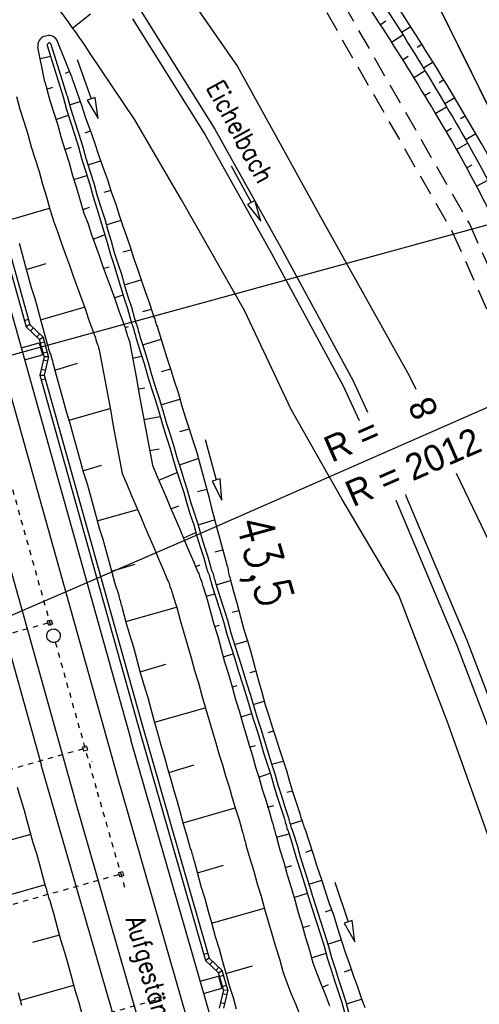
# Model space of a CAD drawing. Extents: x 447258 to 447844, y 441190 to 442763.
# Tile 14 of 123: x 447584 to 447628, y 441327 to 441421. Entities that reach past the tile are written whole.
import ezdxf

# ---------------------------------------------------------------- set-up
doc = ezdxf.new("R2010")
doc.units = 0
doc.header["$LTSCALE"] = 2
doc.header["$MEASUREMENT"] = 0
for name, pattern in [('ACAD_ISO03W100', [0.5, 0.25, -0.25]), ('ACAD_ISO10W100W', [0.5, 0.25, -0.25]), ('AUSGEZOGEN', [0]), ('GESTRICH-X2', [1.5, 1, -0.5])]:
    doc.linetypes.add(name, pattern=pattern)
doc.layers.get('0').update_dxf_attribs({"linetype": 'AUSGEZOGEN'})
for name, color, linetype in [('207-GRENZL-BAB', 7, 'AUSGEZOGEN'), ('208-GRENZL-BAB', 7, 'AUSGEZOGEN'), ('ACHSELEMENT', 1, 'AUSGEZOGEN'), ('BOESCHG', 250, 'AUSGEZOGEN'), ('DB-Bahnachse', 7, 'CONTINUOUS'), ('DB-Bestand', 8, 'CONTINUOUS'), ('DB-Boeschungen', 15, 'CONTINUOUS'), ('DB-Gleisachsen', 7, 'CONTINUOUS'), ('DB-GRABEN', 15, 'AUSGEZOGEN'), ('DB-Ingenieurbauwerke', 15, 'CONTINUOUS'), ('DB-Kabelanlagen', 15, 'CONTINUOUS'), ('FBRTOP', 250, 'AUSGEZOGEN'), ('GRABEN', 250, 'AUSGEZOGEN'), ('Planeinteilung', 250, 'CONTINUOUS'), ('RAHMEN', 7, 'AUSGEZOGEN'), ('WEG', 250, 'GESTRICH-X2')]:
    doc.layers.add(name, color=color, linetype=linetype)
doc.styles.add('ROMANS', font='romans.shx', dxfattribs={"width": 0.8})
doc.styles.add('UNIR-H', font='unir_h.shx', dxfattribs={"width": 0.8})

# ---------------------------------------------------------------- blocks, each defined once
blk = doc.blocks.new('ELPFEIL')
blk.add_line((0, 0), (0, -70))
blk = doc.blocks.new('1135297')
at = {"layer": 'RAHMEN'}
blk.add_line((950, 5), (950, 292), dxfattribs=at)

msp = doc.modelspace()

# ---------------------------------------------------------------- linework, layer by layer
at = {"layer": '207-GRENZL-BAB', "flags": 128}
msp.add_lwpolyline([(447603.273, 441464.328), (447633.777, 441402.819)], dxfattribs=at)
at = {"layer": '208-GRENZL-BAB', "flags": 128}
msp.add_lwpolyline([(447603.272, 441464.328), (447646.497, 441377.172)], dxfattribs=at)
at = {"layer": 'ACHSELEMENT'}
msp.add_line((447600.227, 441371.43), (447569.763, 441358.242), dxfattribs=at)
at = {"layer": 'BOESCHG'}
for p, q in [((447589.098, 441420.256), (447590.813, 441421.602)), ((447618.505, 441420.572), (447619.06, 441420.934)), ((447621.437, 441420.377), (447620.556, 441419.811)), ((447619.589, 441418.892), (447620.691, 441419.596)), ((447622.511, 441418.69), (447622.061, 441418.406)), ((447620.66, 441417.202), (447621.206, 441417.546)), ((447623.571, 441416.994), (447622.652, 441416.424)), ((447621.716, 441415.504), (447622.803, 441416.175)), ((447624.618, 441415.29), (447624.149, 441415.005)), ((447622.759, 441413.798), (447623.3, 441414.125)), ((447625.651, 441413.577), (447624.697, 441413.007)), ((447623.788, 441412.083), (447624.865, 441412.723)), ((447626.669, 441411.856), (447626.186, 441411.572)), ((447624.803, 441410.359), (447625.34, 441410.673)), ((447627.674, 441410.127), (447626.694, 441409.562)), ((447625.804, 441408.628), (447626.876, 441409.242)), ((447626.784, 441406.885), (447627.323, 441407.181)), ((447627.729, 441405.122), (447628.818, 441405.691))]:
    msp.add_line(p, q, dxfattribs=at)
msp.add_lwpolyline([(447609.491, 441479.773, -0.000773), (447613.632, 441470.609, -0.002321), (447614.992, 441467.549, -0.000006), (447625.529, 441443.54, -0.00021), (447625.822, 441442.872, -0.000103), (447629.419, 441434.652, -0.000025), (447644.421, 441400.348, -0.000637), (447655.364, 441375.235, -0.000709), (447665.125, 441352.668, -0.00651), (447673.509, 441332.491, -0.004864), (447684.113, 441305.236, -0.001312), (447689.441, 441291.026, -0.001315), (447694.683, 441276.817, -0.001967), (447705.662, 441246.448, -0.005439), (447709.468, 441235.41, -0.000303), (447710.584, 441232.048, -0.000641)], format="xyb", dxfattribs=at)
at = {"layer": 'BOESCHG', "flags": 128}
msp.add_lwpolyline([(447643.844, 441375.116, -0.006464), (447642.102, 441377.932, -0.023142), (447641.662, 441378.746, -0.020938), (447639.22, 441384.414, 0.009044), (447633.882, 441397.662, 0.030112), (447627.768, 441409.961, 0.02048), (447617.004, 441427.036)], format="xyb", dxfattribs=at)
at = {"layer": 'BOESCHG'}
msp.add_arc((447504.994, 441360.35), 103.258, 33.88867, 39.0539, dxfattribs=at)
at = {"layer": 'DB-Bahnachse', "linetype": 'ACAD_ISO10W100W'}
for p, q in [((447569.045, 441427.145), (447587.083, 441362.75)), ((447587.433, 441361.498), (447591.44, 441347.194)), ((447591.44, 441347.194), (447594.152, 441337.772))]:
    msp.add_line(p, q, dxfattribs=at)
at = {"layer": 'DB-Bahnachse', "linetype": 'Continuous'}
msp.add_line((447590.952, 441350.08), (447590.951, 441350.083), dxfattribs=at)
msp.add_ellipse((447587.258, 441362.124), major_axis=(-0.46, 0.46), ratio=1, start_param=2.623338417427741, end_param=8.906523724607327, dxfattribs=at)
at = {"layer": 'DB-Bestand', "linetype": 'Continuous'}
for p, q in [((447599.279, 441424.628), (447604.852, 441416.572)), ((447595.646, 441421.831), (447602.689, 441410.583)), ((447594.831, 441421.142), (447601.78, 441410.045)), ((447595.043, 441411.461), (447590.711, 441417.925)), ((447604.852, 441416.572), (447612.977, 441401.92)), ((447599.517, 441403.808), (447595.043, 441411.461)), ((447602.689, 441410.583), (447609.01, 441399.266)), ((447601.78, 441410.045), (447608.086, 441398.757)), ((447604.265, 441407.076), (447606.162, 441403.554)), ((447605.526, 441393.239), (447599.517, 441403.808)), ((447606.514, 441403.744), (447606.162, 441403.554)), ((447607.11, 441401.793), (447606.514, 441403.744)), ((447606.162, 441403.554), (447605.81, 441403.364)), ((447605.81, 441403.364), (447607.11, 441401.793)), ((447612.977, 441401.92), (447621.315, 441386.954)), ((447609.01, 441399.266), (447615.934, 441386.512)), ((447608.086, 441398.757), (447614.989, 441386.041)), ((447610.007, 441383.768), (447605.526, 441393.239)), ((447621.315, 441386.954), (447621.916, 441385.706)), ((447614.989, 441386.041), (447616.512, 441382.722)), ((447615.934, 441386.512), (447617.309, 441383.514)), ((447614.858, 441375.206), (447610.007, 441383.768)), ((447625.781, 441377.675), (447628.965, 441371.059)), ((447620.924, 441375.635), (447620.979, 441375.514)), ((447620.979, 441375.514), (447626.81, 441361.686)), ((447620.293, 441365.992), (447614.858, 441375.206)), ((447620.014, 441375.088), (447625.831, 441361.294)), ((447624.913, 441353.945), (447620.293, 441365.992)), ((447625.831, 441361.294), (447631.661, 441345.931)), ((447626.81, 441361.686), (447632.647, 441346.305)), ((447629.478, 441341.195), (447624.913, 441353.945))]:
    msp.add_line(p, q, dxfattribs=at)
at = {"layer": 'DB-Boeschungen', "linetype": 'Continuous'}
for p, q in [((447583.709, 441413.698), (447584.039, 441412.492)), ((447584.039, 441412.492), (447584.417, 441411.3)), ((447584.417, 441411.3), (447584.795, 441410.107)), ((447584.795, 441410.107), (447585.125, 441408.902)), ((447585.125, 441408.902), (447585.503, 441407.709)), ((447585.503, 441407.709), (447585.881, 441406.517)), ((447585.881, 441406.517), (447586.211, 441405.311)), ((447586.211, 441405.311), (447586.589, 441404.119)), ((447586.589, 441404.119), (447586.919, 441402.913)), ((447583.289, 441401.971), (447586.893, 441403.009)), ((447586.919, 441402.913), (447587.297, 441401.72)), ((447587.297, 441401.72), (447587.684, 441400.686)), ((447587.684, 441400.686), (447588.023, 441399.638)), ((447583.971, 441399.67), (447584.261, 441398.609)), ((447588.023, 441399.638), (447588.409, 441398.603)), ((447584.261, 441398.609), (447584.551, 441397.548)), ((447588.409, 441398.603), (447588.796, 441397.569)), ((447584.551, 441397.548), (447584.842, 441396.487)), ((447584.657, 441397.162), (447586.573, 441397.738)), ((447588.796, 441397.569), (447589.135, 441396.521)), ((447584.842, 441396.487), (447585.132, 441395.426)), ((447589.135, 441396.521), (447589.521, 441395.486)), ((447585.132, 441395.426), (447585.47, 441394.378)), ((447589.521, 441395.486), (447589.908, 441394.452)), ((447585.47, 441394.378), (447585.761, 441393.317)), ((447589.908, 441394.452), (447590.295, 441393.417)), ((447585.761, 441393.317), (447586.051, 441392.256)), ((447586.025, 441392.352), (447590.207, 441393.549)), ((447590.295, 441393.417), (447590.62, 441392.418)), ((447590.62, 441392.418), (447591.007, 441391.383)), ((447586.051, 441392.256), (447586.341, 441391.195)), ((447586.341, 441391.195), (447586.632, 441390.134)), ((447591.007, 441391.383), (447591.06, 441391.19)), ((447591.06, 441391.19), (447591.113, 441390.997)), ((447591.113, 441390.997), (447591.214, 441390.817)), ((447591.214, 441390.817), (447591.266, 441390.624)), ((447591.266, 441390.624), (447591.319, 441390.432)), ((447586.632, 441390.134), (447586.684, 441389.941)), ((447586.684, 441389.941), (447586.737, 441389.748)), ((447586.737, 441389.748), (447586.79, 441389.555)), ((447586.79, 441389.555), (447586.843, 441389.362)), ((447591.319, 441390.432), (447591.372, 441390.239)), ((447591.372, 441390.239), (447591.425, 441390.046)), ((447591.425, 441390.046), (447591.526, 441389.866)), ((447591.526, 441389.866), (447591.579, 441389.673)), ((447591.579, 441389.673), (447591.631, 441389.48)), ((447586.843, 441389.362), (447586.895, 441389.169)), ((447586.895, 441389.169), (447586.996, 441388.99)), ((447586.996, 441388.99), (447587.049, 441388.797)), ((447587.049, 441388.797), (447587.102, 441388.604)), ((447587.102, 441388.604), (447587.155, 441388.411)), ((447591.631, 441389.48), (447591.852, 441388.296)), ((447587.155, 441388.411), (447587.208, 441388.218)), ((447587.208, 441388.218), (447587.524, 441387.06)), ((447587.392, 441387.543), (447589.549, 441388.185)), ((447591.852, 441388.296), (447592.072, 441387.112)), ((447587.524, 441387.06), (447587.841, 441385.903)), ((447592.072, 441387.112), (447592.292, 441385.929)), ((447587.841, 441385.903), (447588.158, 441384.746)), ((447592.292, 441385.929), (447592.512, 441384.745)), ((447588.158, 441384.746), (447588.474, 441383.588)), ((447592.512, 441384.745), (447592.733, 441383.561)), ((447588.474, 441383.588), (447588.839, 441382.444)), ((447588.76, 441382.733), (447592.653, 441383.85)), ((447592.733, 441383.561), (447592.953, 441382.377)), ((447588.839, 441382.444), (447589.156, 441381.286)), ((447592.953, 441382.377), (447593.173, 441381.193)), ((447589.156, 441381.286), (447589.473, 441380.129)), ((447593.173, 441381.193), (447593.393, 441380.009)), ((447589.473, 441380.129), (447589.789, 441378.972)), ((447593.393, 441380.009), (447593.613, 441378.826)), ((447589.789, 441378.972), (447590.106, 441377.814)), ((447590.08, 441377.91), (447591.851, 441378.447)), ((447593.613, 441378.826), (447593.834, 441377.642)), ((447590.106, 441377.814), (447590.471, 441376.67)), ((447593.834, 441377.642), (447594.269, 441376.62)), ((447590.471, 441376.67), (447590.761, 441375.609)), ((447594.269, 441376.62), (447594.704, 441375.599)), ((447590.761, 441375.609), (447591.052, 441374.548)), ((447594.704, 441375.599), (447595.139, 441374.577)), ((447591.052, 441374.548), (447591.342, 441373.487)), ((447595.139, 441374.577), (447595.574, 441373.556)), ((447591.447, 441373.101), (447595.292, 441374.205)), ((447595.574, 441373.556), (447596.009, 441372.535)), ((447591.342, 441373.487), (447591.632, 441372.426)), ((447591.632, 441372.426), (447591.971, 441371.378)), ((447596.009, 441372.535), (447596.444, 441371.513)), ((447591.971, 441371.378), (447592.261, 441370.317)), ((447596.444, 441371.513), (447596.879, 441370.492)), ((447592.261, 441370.317), (447592.551, 441369.256)), ((447596.879, 441370.492), (447597.314, 441369.47)), ((447592.551, 441369.256), (447592.842, 441368.195)), ((447592.815, 441368.291), (447595.069, 441368.96)), ((447597.314, 441369.47), (447597.748, 441368.449)), ((447592.842, 441368.195), (447593.132, 441367.134)), ((447597.748, 441368.449), (447598.183, 441367.428)), ((447593.132, 441367.134), (447593.47, 441366.086)), ((447598.183, 441367.428), (447598.271, 441367.296)), ((447598.271, 441367.296), (447598.311, 441367.151)), ((447598.311, 441367.151), (447598.35, 441367.007)), ((447598.35, 441367.007), (447598.39, 441366.862)), ((447593.47, 441366.086), (447593.51, 441365.941)), ((447598.39, 441366.862), (447598.43, 441366.717)), ((447598.43, 441366.717), (447598.517, 441366.586)), ((447598.517, 441366.586), (447598.557, 441366.441)), ((447598.557, 441366.441), (447598.597, 441366.296)), ((447598.597, 441366.296), (447598.636, 441366.152)), ((447598.636, 441366.152), (447598.676, 441366.007)), ((447598.676, 441366.007), (447599.054, 441364.815)), ((447593.51, 441365.941), (447593.55, 441365.797)), ((447593.55, 441365.797), (447593.589, 441365.652)), ((447593.589, 441365.652), (447593.629, 441365.507)), ((447593.629, 441365.507), (447593.668, 441365.363)), ((447593.668, 441365.363), (447593.708, 441365.218)), ((447593.708, 441365.218), (447593.747, 441365.073)), ((447593.747, 441365.073), (447593.787, 441364.929)), ((447593.787, 441364.929), (447593.827, 441364.784)), ((447593.827, 441364.784), (447593.866, 441364.639)), ((447593.866, 441364.639), (447594.196, 441363.434)), ((447594.183, 441363.482), (447599.041, 441364.863)), ((447599.054, 441364.815), (447599.384, 441363.609)), ((447594.196, 441363.434), (447594.526, 441362.228)), ((447599.384, 441363.609), (447599.714, 441362.403)), ((447594.526, 441362.228), (447594.904, 441361.035)), ((447599.714, 441362.403), (447600.092, 441361.211)), ((447594.904, 441361.035), (447595.234, 441359.83)), ((447600.092, 441361.211), (447600.422, 441360.005)), ((447595.234, 441359.83), (447595.564, 441358.624)), ((447600.422, 441360.005), (447600.752, 441358.799)), ((447595.551, 441358.672), (447597.997, 441359.393)), ((447595.564, 441358.624), (447595.894, 441357.418)), ((447600.752, 441358.799), (447601.13, 441357.607)), ((447601.13, 441357.607), (447601.46, 441356.401)), ((447595.894, 441357.418), (447596.272, 441356.226)), ((447596.272, 441356.226), (447596.602, 441355.02)), ((447601.46, 441356.401), (447601.789, 441355.196)), ((447596.602, 441355.02), (447596.932, 441353.815)), ((447596.918, 441353.863), (447601.776, 441355.244)), ((447601.789, 441355.196), (447602.168, 441354.003)), ((447596.932, 441353.815), (447597.262, 441352.609)), ((447602.168, 441354.003), (447602.458, 441352.942)), ((447602.458, 441352.942), (447602.796, 441351.894)), ((447597.262, 441352.609), (447597.552, 441351.548)), ((447602.796, 441351.894), (447603.087, 441350.833)), ((447597.552, 441351.548), (447597.89, 441350.5)), ((447597.89, 441350.5), (447598.181, 441349.439)), ((447603.087, 441350.833), (447603.425, 441349.785)), ((447598.181, 441349.439), (447598.471, 441348.378)), ((447598.286, 441349.053), (447600.733, 441349.774)), ((447603.425, 441349.785), (447603.715, 441348.724)), ((447598.471, 441348.378), (447598.761, 441347.317)), ((447603.715, 441348.724), (447604.054, 441347.677)), ((447583.798, 441347.629), (447584.089, 441346.568)), ((447598.761, 441347.317), (447599.1, 441346.269)), ((447604.054, 441347.677), (447604.344, 441346.616)), ((447584.089, 441346.568), (447584.427, 441345.521)), ((447599.1, 441346.269), (447599.39, 441345.208)), ((447604.344, 441346.616), (447604.683, 441345.568)), ((447584.427, 441345.521), (447584.718, 441344.459)), ((447599.654, 441344.244), (447604.656, 441345.664)), ((447604.683, 441345.568), (447605.021, 441344.52)), ((447584.718, 441344.459), (447585.008, 441343.398)), ((447599.39, 441345.208), (447599.68, 441344.147)), ((447605.021, 441344.52), (447605.312, 441343.459)), ((447585.008, 441343.398), (447585.298, 441342.337)), ((447599.68, 441344.147), (447599.971, 441343.086)), ((447605.312, 441343.459), (447605.351, 441343.314)), ((447585.087, 441343.109), (447582.531, 441342.41)), ((447599.971, 441343.086), (447600.261, 441342.025)), ((447605.351, 441343.314), (447605.391, 441343.17)), ((447605.391, 441343.17), (447605.43, 441343.025)), ((447605.43, 441343.025), (447605.47, 441342.88)), ((447605.47, 441342.88), (447605.51, 441342.736)), ((447605.51, 441342.736), (447605.549, 441342.591)), ((447605.549, 441342.591), (447605.589, 441342.446)), ((447605.589, 441342.446), (447605.628, 441342.301)), ((447585.298, 441342.337), (447585.637, 441341.29)), ((447600.261, 441342.025), (447600.301, 441341.881)), ((447600.301, 441341.881), (447600.34, 441341.736)), ((447600.34, 441341.736), (447600.428, 441341.604)), ((447600.428, 441341.604), (447600.468, 441341.46)), ((447605.628, 441342.301), (447605.668, 441342.157)), ((447605.668, 441342.157), (447605.708, 441342.012)), ((447605.708, 441342.012), (447606.037, 441340.806)), ((447585.637, 441341.29), (447585.927, 441340.229)), ((447600.468, 441341.46), (447600.507, 441341.315)), ((447600.507, 441341.315), (447600.547, 441341.17)), ((447600.547, 441341.17), (447600.586, 441341.026)), ((447600.586, 441341.026), (447600.626, 441340.881)), ((447600.626, 441340.881), (447600.665, 441340.736)), ((447600.665, 441340.736), (447600.705, 441340.592)), ((447600.705, 441340.592), (447601.035, 441339.386)), ((447606.037, 441340.806), (447606.416, 441339.614)), ((447585.927, 441340.229), (447586.217, 441339.168)), ((447601.022, 441339.434), (447603.516, 441340.168)), ((447586.217, 441339.168), (447586.508, 441338.107)), ((447601.035, 441339.386), (447601.365, 441338.18)), ((447606.416, 441339.614), (447606.745, 441338.408)), ((447586.455, 441338.3), (447581.356, 441336.853)), ((447586.508, 441338.107), (447586.547, 441337.962)), ((447586.547, 441337.962), (447586.587, 441337.817)), ((447586.587, 441337.817), (447586.626, 441337.673)), ((447601.365, 441338.18), (447601.743, 441336.988)), ((447606.745, 441338.408), (447607.124, 441337.216)), ((447586.626, 441337.673), (447586.666, 441337.528)), ((447586.666, 441337.528), (447586.705, 441337.383)), ((447586.705, 441337.383), (447586.745, 441337.239)), ((447586.745, 441337.239), (447586.785, 441337.094)), ((447586.785, 441337.094), (447586.824, 441336.949)), ((447586.824, 441336.949), (447586.912, 441336.818)), ((447586.912, 441336.818), (447586.952, 441336.673)), ((447601.743, 441336.988), (447602.073, 441335.782)), ((447607.124, 441337.216), (447607.453, 441336.01)), ((447586.952, 441336.673), (447587.281, 441335.467)), ((447602.39, 441334.625), (447607.44, 441336.058)), ((447607.453, 441336.01), (447607.783, 441334.804)), ((447587.281, 441335.467), (447587.611, 441334.262)), ((447602.073, 441335.782), (447602.403, 441334.576)), ((447587.611, 441334.262), (447587.941, 441333.056)), ((447602.403, 441334.576), (447602.733, 441333.371)), ((447607.783, 441334.804), (447608.161, 441333.612)), ((447587.823, 441333.49), (447585.266, 441332.791)), ((447587.941, 441333.056), (447588.319, 441331.864)), ((447602.733, 441333.371), (447603.111, 441332.178)), ((447608.161, 441333.612), (447608.491, 441332.406)), ((447603.111, 441332.178), (447603.441, 441330.973)), ((447608.491, 441332.406), (447608.869, 441331.214)), ((447588.319, 441331.864), (447588.649, 441330.658)), ((447608.869, 441331.214), (447609.199, 441330.008)), ((447588.649, 441330.658), (447588.979, 441329.452)), ((447603.441, 441330.973), (447603.77, 441329.767)), ((447603.757, 441329.815), (447606.3, 441330.563)), ((447588.979, 441329.452), (447589.309, 441328.246)), ((447603.77, 441329.767), (447604.1, 441328.561)), ((447609.199, 441330.008), (447609.586, 441328.973)), ((447589.19, 441328.68), (447584.091, 441327.234)), ((447604.1, 441328.561), (447604.439, 441327.513)), ((447609.586, 441328.973), (447609.973, 441327.939)), ((447583.88, 441328.005), (447584.21, 441326.799)), ((447589.309, 441328.246), (447589.687, 441327.054)), ((447604.439, 441327.513), (447604.729, 441326.452)), ((447609.973, 441327.939), (447610.408, 441326.917)), ((447589.687, 441327.054), (447590.017, 441325.848)), ((447610.408, 441326.917), (447610.781, 441325.931))]:
    msp.add_line(p, q, dxfattribs=at)
at = {"layer": 'DB-Gleisachsen', "linetype": 'Continuous'}
for p, q in [((447571.212, 441427.752), (447593.607, 441347.801)), ((447566.879, 441426.539), (447589.273, 441346.587)), ((447593.602, 441347.817), (447627.651, 441229.552)), ((447589.278, 441346.572), (447623.56, 441227.496))]:
    msp.add_line(p, q, dxfattribs=at)
at = {"layer": 'DB-GRABEN', "linetype": 'Continuous'}
for p, q in [((447586.414, 441419.461), (447586.577, 441419.506)), ((447588.979, 441415.658), (447587.65, 441418.972)), ((447586.431, 441415.117), (447585.769, 441418.415)), ((447586.667, 441418.57), (447588.173, 441413.675)), ((447588.559, 441413.781), (447587.049, 441418.687)), ((447585.982, 441417.326), (447587.008, 441417.555)), ((447589.53, 441417.246), (447590.872, 441413.478)), ((447588.812, 441416.079), (447588.391, 441415.912)), ((447586.431, 441415.117), (447586.471, 441414.972)), ((447586.471, 441414.972), (447586.51, 441414.827)), ((447588.979, 441415.658), (447589.018, 441415.513)), ((447589.018, 441415.513), (447589.058, 441415.369)), ((447589.058, 441415.369), (447589.097, 441415.224)), ((447589.097, 441415.224), (447589.524, 441414.045)), ((447586.51, 441414.827), (447586.55, 441414.683)), ((447586.55, 441414.683), (447586.59, 441414.538)), ((447586.59, 441414.538), (447586.92, 441413.332)), ((447586.629, 441414.393), (447587.195, 441414.6)), ((447589.524, 441414.045), (447589.95, 441412.866)), ((447586.92, 441413.332), (447587.298, 441412.14)), ((447588.173, 441413.675), (447588.503, 441412.47)), ((447588.559, 441413.781), (447588.889, 441412.575)), ((447588.797, 441412.913), (447589.796, 441413.238)), ((447590.872, 441413.478), (447590.496, 441413.343)), ((447590.496, 441413.343), (447591.544, 441411.594)), ((447591.249, 441413.612), (447590.872, 441413.478)), ((447591.544, 441411.594), (447591.249, 441413.612)), ((447587.298, 441412.14), (447587.676, 441410.947)), ((447588.503, 441412.47), (447588.881, 441411.277)), ((447588.889, 441412.575), (447589.267, 441411.383)), ((447589.95, 441412.866), (447590.328, 441411.673)), ((447587.469, 441411.513), (447588.71, 441411.904)), ((447588.881, 441411.277), (447589.26, 441410.085)), ((447589.267, 441411.383), (447589.645, 441410.19)), ((447590.328, 441411.673), (447590.755, 441410.494)), ((447587.676, 441410.947), (447588.006, 441409.742)), ((447590.781, 441410.397), (447590.264, 441410.204)), ((447590.755, 441410.494), (447591.181, 441409.314)), ((447588.006, 441409.742), (447588.384, 441408.549)), ((447589.26, 441410.085), (447589.638, 441408.892)), ((447589.645, 441410.19), (447590.024, 441408.998)), ((447591.181, 441409.314), (447591.559, 441408.122)), ((447588.357, 441408.646), (447588.971, 441408.865)), ((447588.384, 441408.549), (447588.762, 441407.357)), ((447589.638, 441408.892), (447589.968, 441407.687)), ((447590.024, 441408.998), (447590.353, 441407.792)), ((447589.968, 441407.687), (447590.346, 441406.494)), ((447590.353, 441407.792), (447590.731, 441406.6)), ((447590.573, 441407.178), (447591.766, 441407.556)), ((447591.559, 441408.122), (447591.985, 441406.943)), ((447588.762, 441407.357), (447589.092, 441406.151)), ((447590.346, 441406.494), (447590.724, 441405.302)), ((447590.731, 441406.6), (447591.11, 441405.407)), ((447591.985, 441406.943), (447592.412, 441405.763)), ((447589.092, 441406.151), (447589.47, 441404.958)), ((447589.197, 441405.765), (447590.438, 441406.156)), ((447592.412, 441405.763), (447592.79, 441404.571)), ((447589.47, 441404.958), (447589.8, 441403.753)), ((447590.724, 441405.302), (447591.054, 441404.096)), ((447591.11, 441405.407), (447591.439, 441404.201)), ((447592.75, 441404.716), (447592.075, 441404.531)), ((447589.8, 441403.753), (447590.178, 441402.56)), ((447591.054, 441404.096), (447591.432, 441402.903)), ((447591.439, 441404.201), (447591.818, 441403.009)), ((447592.79, 441404.571), (447593.216, 441403.392)), ((447590.086, 441402.898), (447590.699, 441403.118)), ((447591.432, 441402.903), (447591.77, 441401.856)), ((447591.818, 441403.009), (447592.156, 441401.961)), ((447593.216, 441403.392), (447593.555, 441402.344)), ((447590.178, 441402.56), (447590.565, 441401.526)), ((447591.77, 441401.856), (447592.061, 441400.795)), ((447592.156, 441401.961), (447592.446, 441400.9)), ((447592.301, 441401.431), (447593.735, 441401.875)), ((447593.555, 441402.344), (447593.893, 441401.296)), ((447590.565, 441401.526), (447590.903, 441400.478)), ((447592.446, 441400.9), (447592.785, 441399.852)), ((447593.893, 441401.296), (447594.28, 441400.261)), ((447590.903, 441400.478), (447591.29, 441399.443)), ((447591.07, 441400.057), (447592.153, 441400.457)), ((447592.061, 441400.795), (447592.399, 441399.747)), ((447594.28, 441400.261), (447594.619, 441399.214)), ((447591.29, 441399.443), (447591.677, 441398.409)), ((447592.399, 441399.747), (447592.689, 441398.686)), ((447592.785, 441399.852), (447593.075, 441398.791)), ((447594.671, 441399.021), (447593.9, 441398.81)), ((447594.619, 441399.214), (447594.957, 441398.166)), ((447591.677, 441398.409), (447592.015, 441397.361)), ((447592.689, 441398.686), (447593.028, 441397.638)), ((447593.075, 441398.791), (447593.414, 441397.743)), ((447594.957, 441398.166), (447595.344, 441397.131)), ((447592.015, 441397.361), (447592.402, 441396.326)), ((447592.09, 441397.278), (447592.572, 441397.41)), ((447593.028, 441397.638), (447593.366, 441396.59)), ((447593.414, 441397.743), (447593.752, 441396.696)), ((447595.344, 441397.131), (447595.682, 441396.083)), ((447592.402, 441396.326), (447592.789, 441395.292)), ((447593.366, 441396.59), (447593.657, 441395.529)), ((447593.752, 441396.696), (447594.043, 441395.635)), ((447594.029, 441395.683), (447595.656, 441396.18)), ((447592.789, 441395.292), (447593.175, 441394.257)), ((447593.657, 441395.529), (447593.995, 441394.481)), ((447594.043, 441395.635), (447594.381, 441394.587)), ((447595.682, 441396.083), (447596.021, 441395.036)), ((447593.074, 441394.437), (447593.929, 441394.722)), ((447593.175, 441394.257), (447593.514, 441393.209)), ((447593.995, 441394.481), (447594.334, 441393.434)), ((447594.381, 441394.587), (447594.72, 441393.539)), ((447596.021, 441395.036), (447596.408, 441394.001)), ((447594.334, 441393.434), (447594.624, 441392.373)), ((447594.72, 441393.539), (447595.01, 441392.478)), ((447596.592, 441393.326), (447595.772, 441393.101)), ((447596.408, 441394.001), (447596.733, 441393.001)), ((447593.514, 441393.209), (447593.901, 441392.175)), ((447594.624, 441392.373), (447594.677, 441392.18)), ((447595.01, 441392.478), (447595.063, 441392.285)), ((447596.733, 441393.001), (447596.786, 441392.808)), ((447596.786, 441392.808), (447596.838, 441392.616)), ((447596.838, 441392.616), (447596.94, 441392.436)), ((447596.94, 441392.436), (447596.992, 441392.243)), ((447593.901, 441392.175), (447593.954, 441391.982)), ((447593.954, 441391.982), (447594.006, 441391.789)), ((447594.006, 441391.789), (447594.107, 441391.609)), ((447594.107, 441391.609), (447594.445, 441391.701)), ((447594.107, 441391.609), (447594.16, 441391.416)), ((447594.677, 441392.18), (447594.73, 441391.987)), ((447594.73, 441391.987), (447594.831, 441391.807)), ((447594.831, 441391.807), (447594.883, 441391.614)), ((447594.883, 441391.614), (447594.936, 441391.421)), ((447594.936, 441391.421), (447594.989, 441391.228)), ((447595.063, 441392.285), (447595.116, 441392.092)), ((447595.116, 441392.092), (447595.217, 441391.913)), ((447595.217, 441391.913), (447595.269, 441391.72)), ((447595.269, 441391.72), (447595.322, 441391.527)), ((447595.322, 441391.527), (447595.375, 441391.334)), ((447596.992, 441392.243), (447597.045, 441392.05)), ((447597.045, 441392.05), (447597.098, 441391.857)), ((447597.098, 441391.857), (447597.199, 441391.677)), ((447597.199, 441391.677), (447597.252, 441391.484)), ((447597.252, 441391.484), (447597.304, 441391.292)), ((447594.16, 441391.416), (447594.213, 441391.223)), ((447594.213, 441391.223), (447594.266, 441391.03)), ((447594.266, 441391.03), (447594.318, 441390.837)), ((447594.318, 441390.837), (447594.419, 441390.658)), ((447594.419, 441390.658), (447594.472, 441390.465)), ((447594.989, 441391.228), (447595.042, 441391.035)), ((447595.042, 441391.035), (447595.095, 441390.842)), ((447595.095, 441390.842), (447595.147, 441390.65)), ((447595.147, 441390.65), (447595.2, 441390.457)), ((447595.375, 441391.334), (447595.428, 441391.141)), ((447595.428, 441391.141), (447595.48, 441390.948)), ((447595.48, 441390.948), (447595.533, 441390.755)), ((447595.533, 441390.755), (447595.586, 441390.562)), ((447595.586, 441390.562), (447595.951, 441389.418)), ((447595.806, 441389.948), (447597.577, 441390.485)), ((447597.304, 441391.292), (447597.357, 441391.099)), ((447597.357, 441391.099), (447597.722, 441389.954)), ((447594.472, 441390.465), (447594.525, 441390.272)), ((447594.525, 441390.272), (447594.745, 441389.088)), ((447595.2, 441390.457), (447595.565, 441389.312)), ((447597.722, 441389.954), (447598.087, 441388.81)), ((447594.745, 441389.088), (447594.965, 441387.904)), ((447594.803, 441388.689), (447595.684, 441388.878)), ((447595.565, 441389.312), (447595.93, 441388.168)), ((447595.951, 441389.418), (447596.316, 441388.274)), ((447598.087, 441388.81), (447598.452, 441387.666)), ((447594.965, 441387.904), (447595.186, 441386.72)), ((447595.93, 441388.168), (447596.247, 441387.011)), ((447596.316, 441388.274), (447596.633, 441387.116)), ((447598.452, 441387.666), (447598.817, 441386.522)), ((447595.186, 441386.72), (447595.406, 441385.537)), ((447596.247, 441387.011), (447596.612, 441385.866)), ((447596.633, 441387.116), (447596.997, 441385.972)), ((447598.465, 441387.618), (447597.549, 441387.367)), ((447595.353, 441385.729), (447595.993, 441385.853)), ((447596.612, 441385.866), (447596.977, 441384.722)), ((447596.997, 441385.972), (447597.362, 441384.828)), ((447598.817, 441386.522), (447599.182, 441385.377)), ((447595.406, 441385.537), (447595.626, 441384.353)), ((447597.362, 441384.828), (447597.727, 441383.683)), ((447599.182, 441385.377), (447599.498, 441384.22)), ((447595.626, 441384.353), (447595.846, 441383.169)), ((447596.977, 441384.722), (447597.341, 441383.578)), ((447597.534, 441384.201), (447599.353, 441384.75)), ((447599.498, 441384.22), (447599.863, 441383.076)), ((447595.846, 441383.169), (447596.067, 441381.985)), ((447595.891, 441382.818), (447597.473, 441383.096)), ((447597.341, 441383.578), (447597.658, 441382.42)), ((447597.727, 441383.683), (447598.044, 441382.526)), ((447599.863, 441383.076), (447600.228, 441381.931)), ((447597.658, 441382.42), (447598.023, 441381.276)), ((447598.044, 441382.526), (447598.409, 441381.382)), ((447596.067, 441381.985), (447596.287, 441380.801)), ((447598.023, 441381.276), (447598.388, 441380.132)), ((447598.409, 441381.382), (447598.774, 441380.237)), ((447600.241, 441381.883), (447599.325, 441381.632)), ((447600.228, 441381.931), (447600.593, 441380.787)), ((447596.287, 441380.801), (447596.507, 441379.617)), ((447598.388, 441380.132), (447598.705, 441378.974)), ((447598.774, 441380.237), (447599.09, 441379.08)), ((447600.593, 441380.787), (447600.958, 441379.643)), ((447601.755, 441380.881), (447602.832, 441377.028)), ((447596.441, 441379.858), (447597.384, 441380.013)), ((447596.507, 441379.617), (447596.727, 441378.433)), ((447600.958, 441379.643), (447601.248, 441378.582)), ((447596.727, 441378.433), (447597.162, 441377.412)), ((447598.705, 441378.974), (447599.043, 441377.927)), ((447599.09, 441379.08), (447599.429, 441378.032)), ((447599.31, 441378.466), (447601.116, 441379.064)), ((447601.248, 441378.582), (447601.539, 441377.521)), ((447597.162, 441377.412), (447597.597, 441376.391)), ((447597.329, 441376.991), (447599.096, 441377.734)), ((447599.043, 441377.927), (447599.382, 441376.879)), ((447599.429, 441378.032), (447599.768, 441376.984)), ((447601.539, 441377.521), (447601.829, 441376.46)), ((447597.597, 441376.391), (447598.032, 441375.369)), ((447599.382, 441376.879), (447599.72, 441375.831)), ((447599.768, 441376.984), (447600.093, 441375.985)), ((447601.829, 441376.46), (447602.119, 441375.399)), ((447602.818, 441377.015), (447602.433, 441376.907)), ((447602.446, 441376.921), (447603.37, 441375.102)), ((447603.195, 441377.129), (447602.809, 441377.022)), ((447603.37, 441375.102), (447603.217, 441377.136)), ((447599.72, 441375.831), (447600.011, 441374.77)), ((447600.093, 441375.985), (447600.383, 441374.924)), ((447601.921, 441376.122), (447601.053, 441375.885)), ((447598.032, 441375.369), (447598.467, 441374.348)), ((447598.494, 441374.251), (447599.239, 441374.559)), ((447600.011, 441374.77), (447600.349, 441373.722)), ((447600.383, 441374.924), (447600.722, 441373.876)), ((447602.119, 441375.399), (447602.361, 441374.325)), ((447598.467, 441374.348), (447598.902, 441373.326)), ((447600.349, 441373.722), (447600.674, 441372.723)), ((447600.722, 441373.876), (447601.06, 441372.828)), ((447602.361, 441374.325), (447602.652, 441373.264)), ((447598.902, 441373.326), (447599.337, 441372.305)), ((447600.674, 441372.723), (447600.965, 441371.662)), ((447601.06, 441372.828), (447601.35, 441371.767)), ((447601.087, 441372.732), (447602.665, 441373.215)), ((447602.652, 441373.264), (447602.942, 441372.203)), ((447599.337, 441372.305), (447599.772, 441371.283)), ((447599.719, 441371.476), (447600.872, 441371.999)), ((447600.965, 441371.662), (447601.303, 441370.614)), ((447601.35, 441371.767), (447601.689, 441370.719)), ((447602.942, 441372.203), (447603.232, 441371.142)), ((447599.772, 441371.283), (447600.207, 441370.262)), ((447601.689, 441370.719), (447602.028, 441369.672)), ((447603.232, 441371.142), (447603.523, 441370.081)), ((447600.207, 441370.262), (447600.642, 441369.241)), ((447601.303, 441370.614), (447601.642, 441369.566)), ((447603.457, 441370.322), (447602.685, 441370.111)), ((447603.523, 441370.081), (447603.813, 441369.02)), ((447600.642, 441369.241), (447601.077, 441368.219)), ((447600.884, 441368.737), (447601.305, 441368.904)), ((447601.642, 441369.566), (447601.932, 441368.505)), ((447602.028, 441369.672), (447602.318, 441368.611)), ((447603.813, 441369.02), (447603.852, 441368.875)), ((447603.852, 441368.875), (447603.892, 441368.73)), ((447601.077, 441368.219), (447601.165, 441368.088)), ((447601.165, 441368.088), (447601.205, 441367.943)), ((447601.205, 441367.943), (447601.244, 441367.798)), ((447601.932, 441368.505), (447601.972, 441368.36)), ((447601.972, 441368.36), (447602.011, 441368.216)), ((447602.011, 441368.216), (447602.099, 441368.084)), ((447602.099, 441368.084), (447602.139, 441367.939)), ((447602.139, 441367.939), (447602.178, 441367.795)), ((447602.318, 441368.611), (447602.357, 441368.466)), ((447602.357, 441368.466), (447602.397, 441368.321)), ((447602.397, 441368.321), (447602.485, 441368.19)), ((447602.485, 441368.19), (447602.524, 441368.045)), ((447602.524, 441368.045), (447602.564, 441367.9)), ((447602.564, 441367.9), (447602.604, 441367.756)), ((447603.892, 441368.73), (447603.932, 441368.586)), ((447603.932, 441368.586), (447603.971, 441368.441)), ((447603.971, 441368.441), (447603.963, 441368.283)), ((447603.963, 441368.283), (447604.002, 441368.138)), ((447604.002, 441368.138), (447604.042, 441367.994)), ((447604.042, 441367.994), (447604.081, 441367.849)), ((447601.244, 441367.798), (447601.284, 441367.654)), ((447601.284, 441367.654), (447601.323, 441367.509)), ((447601.323, 441367.509), (447601.411, 441367.378)), ((447601.411, 441367.378), (447601.451, 441367.233)), ((447601.451, 441367.233), (447601.49, 441367.088)), ((447601.49, 441367.088), (447601.53, 441366.943)), ((447601.53, 441366.943), (447601.569, 441366.799)), ((447602.178, 441367.795), (447602.218, 441367.65)), ((447602.218, 441367.65), (447602.257, 441367.505)), ((447602.257, 441367.505), (447602.297, 441367.361)), ((447602.297, 441367.361), (447602.337, 441367.216)), ((447602.337, 441367.216), (447602.376, 441367.071)), ((447602.376, 441367.071), (447602.754, 441365.879)), ((447602.604, 441367.756), (447602.643, 441367.611)), ((447602.643, 441367.611), (447602.683, 441367.466)), ((447602.683, 441367.466), (447602.722, 441367.322)), ((447602.722, 441367.322), (447602.762, 441367.177)), ((447602.762, 441367.177), (447603.14, 441365.984)), ((447602.815, 441366.984), (447604.2, 441367.415)), ((447604.081, 441367.849), (447604.121, 441367.704)), ((447604.121, 441367.704), (447604.161, 441367.56)), ((447604.161, 441367.56), (447604.49, 441366.354)), ((447601.569, 441366.799), (447601.948, 441365.606)), ((447601.868, 441365.896), (447602.688, 441366.12)), ((447604.49, 441366.354), (447604.82, 441365.148)), ((447601.948, 441365.606), (447602.277, 441364.401)), ((447602.754, 441365.879), (447603.132, 441364.686)), ((447603.14, 441365.984), (447603.518, 441364.792)), ((447604.82, 441365.148), (447605.15, 441363.942)), ((447602.277, 441364.401), (447602.594, 441363.243)), ((447603.132, 441364.686), (447603.51, 441363.494)), ((447603.518, 441364.792), (447603.896, 441363.599)), ((447604.992, 441364.521), (447604.365, 441364.35)), ((447602.594, 441363.243), (447602.972, 441362.051)), ((447603.51, 441363.494), (447603.84, 441362.288)), ((447603.896, 441363.599), (447604.226, 441362.394)), ((447605.15, 441363.942), (447605.48, 441362.737)), ((447602.66, 441363.002), (447603.142, 441363.134)), ((447603.84, 441362.288), (447604.218, 441361.096)), ((447604.226, 441362.394), (447604.604, 441361.201)), ((447605.48, 441362.737), (447605.858, 441361.544)), ((447602.972, 441362.051), (447603.302, 441360.845)), ((447604.578, 441361.298), (447605.832, 441361.641)), ((447605.858, 441361.544), (447606.188, 441360.339)), ((447603.302, 441360.845), (447603.632, 441359.639)), ((447603.5, 441360.122), (447604.465, 441360.385)), ((447604.218, 441361.096), (447604.597, 441359.903)), ((447604.604, 441361.201), (447604.982, 441360.009)), ((447606.188, 441360.339), (447606.518, 441359.133)), ((447603.632, 441359.639), (447604.01, 441358.447)), ((447604.597, 441359.903), (447604.975, 441358.711)), ((447604.982, 441360.009), (447605.36, 441358.816)), ((447604.975, 441358.711), (447605.353, 441357.518)), ((447605.36, 441358.816), (447605.739, 441357.624)), ((447606.624, 441358.747), (447606.045, 441358.589)), ((447606.518, 441359.133), (447606.848, 441357.927)), ((447604.01, 441358.447), (447604.34, 441357.241)), ((447605.353, 441357.518), (447605.731, 441356.326)), ((447605.739, 441357.624), (447606.117, 441356.431)), ((447606.848, 441357.927), (447607.178, 441356.722)), ((447604.34, 441357.241), (447604.822, 441357.373)), ((447604.34, 441357.241), (447604.67, 441356.035)), ((447607.178, 441356.722), (447607.508, 441355.516)), ((447604.67, 441356.035), (447605.048, 441354.843)), ((447605.731, 441356.326), (447606.061, 441355.12)), ((447606.117, 441356.431), (447606.447, 441355.226)), ((447606.354, 441355.563), (447607.415, 441355.854)), ((447605.048, 441354.843), (447605.338, 441353.782)), ((447605.18, 441354.361), (447606.228, 441354.699)), ((447606.061, 441355.12), (447606.399, 441354.072)), ((447606.447, 441355.226), (447606.785, 441354.178)), ((447607.508, 441355.516), (447607.846, 441354.468)), ((447605.338, 441353.782), (447605.677, 441352.734)), ((447606.399, 441354.072), (447606.738, 441353.024)), ((447606.785, 441354.178), (447607.124, 441353.13)), ((447607.846, 441354.468), (447608.185, 441353.42)), ((447606.738, 441353.024), (447607.076, 441351.977)), ((447607.124, 441353.13), (447607.462, 441352.082)), ((447608.303, 441352.986), (447607.773, 441352.841)), ((447608.185, 441353.42), (447608.523, 441352.373)), ((447605.677, 441352.734), (447605.967, 441351.673)), ((447607.076, 441351.977), (447607.367, 441350.916)), ((447607.462, 441352.082), (447607.752, 441351.021)), ((447608.523, 441352.373), (447608.862, 441351.325)), ((447605.967, 441351.673), (447606.306, 441350.625)), ((447606.02, 441351.48), (447606.599, 441351.639)), ((447607.752, 441351.021), (447608.091, 441349.973)), ((447608.862, 441351.325), (447609.2, 441350.277)), ((447606.306, 441350.625), (447606.596, 441349.564)), ((447607.367, 441350.916), (447607.705, 441349.868)), ((447608.131, 441349.829), (447609.24, 441350.132)), ((447609.2, 441350.277), (447609.539, 441349.229)), ((447606.596, 441349.564), (447606.934, 441348.517)), ((447607.705, 441349.868), (447608.044, 441348.82)), ((447608.091, 441349.973), (447608.429, 441348.926)), ((447609.539, 441349.229), (447609.829, 441348.168)), ((447606.908, 441348.613), (447608.004, 441348.965)), ((447606.934, 441348.517), (447607.225, 441347.456)), ((447608.044, 441348.82), (447608.334, 441347.759)), ((447608.429, 441348.926), (447608.72, 441347.865)), ((447609.829, 441348.168), (447610.168, 441347.12)), ((447607.225, 441347.456), (447607.563, 441346.408)), ((447608.334, 441347.759), (447608.673, 441346.711)), ((447608.72, 441347.865), (447609.058, 441346.817)), ((447610.128, 441347.265), (447609.597, 441347.12)), ((447607.563, 441346.408), (447607.902, 441345.36)), ((447608.673, 441346.711), (447609.011, 441345.663)), ((447609.058, 441346.817), (447609.397, 441345.769)), ((447610.168, 441347.12), (447610.506, 441346.072)), ((447607.748, 441345.733), (447608.327, 441345.891)), ((447607.902, 441345.36), (447608.192, 441344.299)), ((447609.011, 441345.663), (447609.35, 441344.616)), ((447609.397, 441345.769), (447609.735, 441344.721)), ((447610.506, 441346.072), (447610.845, 441345.025)), ((447609.35, 441344.616), (447609.389, 441344.471)), ((447609.389, 441344.471), (447609.429, 441344.326)), ((447609.735, 441344.721), (447609.775, 441344.576)), ((447609.775, 441344.576), (447609.815, 441344.432)), ((447609.815, 441344.432), (447609.854, 441344.287)), ((447609.907, 441344.094), (447611.051, 441344.459)), ((447610.845, 441345.025), (447610.884, 441344.88)), ((447610.884, 441344.88), (447610.924, 441344.735)), ((447610.924, 441344.735), (447610.963, 441344.591)), ((447610.963, 441344.591), (447611.051, 441344.459)), ((447611.051, 441344.459), (447611.091, 441344.314)), ((447608.192, 441344.299), (447608.232, 441344.154)), ((447608.232, 441344.154), (447608.271, 441344.01)), ((447608.271, 441344.01), (447608.311, 441343.865)), ((447608.311, 441343.865), (447608.35, 441343.72)), ((447608.35, 441343.72), (447608.39, 441343.576)), ((447608.39, 441343.576), (447608.43, 441343.431)), ((447608.43, 441343.431), (447608.469, 441343.286)), ((447609.429, 441344.326), (447609.468, 441344.182)), ((447609.468, 441344.182), (447609.508, 441344.037)), ((447609.508, 441344.037), (447609.547, 441343.892)), ((447609.547, 441343.892), (447609.587, 441343.748)), ((447609.587, 441343.748), (447609.627, 441343.603)), ((447609.627, 441343.603), (447609.714, 441343.471)), ((447609.714, 441343.471), (447609.754, 441343.327)), ((447609.854, 441344.287), (447609.894, 441344.142)), ((447609.894, 441344.142), (447609.933, 441343.998)), ((447609.933, 441343.998), (447609.973, 441343.853)), ((447609.973, 441343.853), (447610.012, 441343.708)), ((447610.012, 441343.708), (447610.1, 441343.577)), ((447610.1, 441343.577), (447610.14, 441343.432)), ((447610.14, 441343.432), (447610.179, 441343.288)), ((447611.091, 441344.314), (447611.13, 441344.17)), ((447611.13, 441344.17), (447611.17, 441344.025)), ((447611.17, 441344.025), (447611.21, 441343.88)), ((447611.21, 441343.88), (447611.249, 441343.736)), ((447611.249, 441343.736), (447611.337, 441343.604)), ((447611.337, 441343.604), (447611.715, 441342.412)), ((447608.469, 441343.286), (447608.509, 441343.141)), ((447608.509, 441343.141), (447608.548, 441342.997)), ((447608.548, 441342.997), (447608.588, 441342.852)), ((447608.588, 441342.852), (447609.794, 441343.182)), ((447608.588, 441342.852), (447608.918, 441341.646)), ((447609.754, 441343.327), (447609.794, 441343.182)), ((447609.794, 441343.182), (447610.172, 441341.989)), ((447610.179, 441343.288), (447610.558, 441342.095)), ((447608.918, 441341.646), (447609.296, 441340.454)), ((447610.172, 441341.989), (447610.502, 441340.784)), ((447610.558, 441342.095), (447610.887, 441340.889)), ((447611.988, 441341.605), (447611.374, 441341.385)), ((447611.715, 441342.412), (447612.093, 441341.219)), ((447610.502, 441340.784), (447610.88, 441339.591)), ((447610.887, 441340.889), (447611.266, 441339.697)), ((447612.093, 441341.219), (447612.458, 441340.075)), ((447609.296, 441340.454), (447609.626, 441339.248)), ((447609.428, 441339.972), (447610.055, 441340.143)), ((447611.266, 441339.697), (447611.644, 441338.504)), ((447612.458, 441340.075), (447612.884, 441338.896)), ((447609.626, 441339.248), (447610.004, 441338.056)), ((447610.88, 441339.591), (447611.258, 441338.399)), ((447611.683, 441338.36), (447612.924, 441338.751)), ((447612.884, 441338.896), (447613.263, 441337.703)), ((447610.004, 441338.056), (447610.334, 441336.85)), ((447611.258, 441338.399), (447611.636, 441337.206)), ((447611.644, 441338.504), (447612.022, 441337.312)), ((447614.169, 441338.545), (447615.446, 441334.754)), ((447610.268, 441337.091), (447611.557, 441337.496)), ((447610.334, 441336.85), (447610.664, 441335.644)), ((447611.636, 441337.206), (447612.014, 441336.014)), ((447612.022, 441337.312), (447612.4, 441336.119)), ((447613.263, 441337.703), (447613.641, 441336.511)), ((447612.014, 441336.014), (447612.392, 441334.821)), ((447612.4, 441336.119), (447612.778, 441334.927)), ((447613.86, 441335.897), (447613.247, 441335.677)), ((447613.641, 441336.511), (447614.067, 441335.331)), ((447610.664, 441335.644), (447611.042, 441334.452)), ((447612.778, 441334.927), (447613.156, 441333.734)), ((447614.067, 441335.331), (447614.445, 441334.139)), ((447611.042, 441334.452), (447611.372, 441333.246)), ((447611.108, 441334.211), (447611.783, 441334.396)), ((447612.392, 441334.821), (447612.77, 441333.629)), ((447614.445, 441334.139), (447614.823, 441332.946)), ((447615.446, 441334.754), (447615.067, 441334.626)), ((447615.067, 441334.626), (447616.084, 441332.858)), ((447615.825, 441334.881), (447615.446, 441334.754)), ((447616.084, 441332.858), (447615.825, 441334.881)), ((447611.372, 441333.246), (447611.75, 441332.054)), ((447612.77, 441333.629), (447613.148, 441332.436)), ((447613.156, 441333.734), (447613.534, 441332.542)), ((447613.46, 441332.625), (447614.797, 441333.043)), ((447613.148, 441332.436), (447613.478, 441331.231)), ((447613.534, 441332.542), (447613.864, 441331.336)), ((447614.823, 441332.946), (447615.201, 441331.754)), ((447611.75, 441332.054), (447612.08, 441330.848)), ((447611.948, 441331.33), (447613.333, 441331.761)), ((447613.478, 441331.231), (447613.817, 441330.183)), ((447613.864, 441331.336), (447614.203, 441330.288)), ((447615.201, 441331.754), (447615.588, 441330.719)), ((447612.08, 441330.848), (447612.466, 441329.813)), ((447614.203, 441330.288), (447614.541, 441329.241)), ((447615.781, 441330.202), (447615.071, 441329.956)), ((447615.588, 441330.719), (447615.927, 441329.672)), ((447612.466, 441329.813), (447612.853, 441328.779)), ((447613.817, 441330.183), (447614.155, 441329.135)), ((447615.927, 441329.672), (447616.313, 441328.637)), ((447612.853, 441328.779), (447613.288, 441327.757)), ((447612.981, 441328.503), (447613.581, 441328.771)), ((447614.155, 441329.135), (447614.494, 441328.087)), ((447614.541, 441329.241), (447614.88, 441328.193)), ((447616.313, 441328.637), (447616.652, 441327.589)), ((447613.288, 441327.757), (447613.675, 441326.723)), ((447614.494, 441328.087), (447614.832, 441327.039)), ((447614.88, 441328.193), (447615.205, 441327.193)), ((447616.652, 441327.589), (447617.039, 441326.554)), ((447614.832, 441327.039), (447615.123, 441325.978)), ((447615.205, 441327.193), (447615.495, 441326.132)), ((447615.284, 441326.904), (447616.718, 441327.348))]:
    msp.add_line(p, q, dxfattribs=at)
for centre, major_axis, start_param, end_param in [((447586.651, 441418.593), (-0.636, 0.636), -0.518254, 0.983611), ((447586.815, 441418.637), (-0.636, 0.636), 4.308315, 5.764931), ((447586.858, 441418.629), (-0.141, 0.141), -0.518254, 1.084036), ((447586.858, 441418.629), (-0.141, 0.141), 4.225629, 5.764931)]:
    msp.add_ellipse(centre, major_axis=major_axis, ratio=1, start_param=start_param, end_param=end_param, dxfattribs=at)
at = {"layer": 'DB-Ingenieurbauwerke', "linetype": 'Continuous'}
for p, q in [((447569.626, 441441.571), (447594.657, 441352.208)), ((447561.632, 441437.112), (447586.087, 441349.807)), ((447584.166, 441389.674), (447585.902, 441390.149)), ((447585.902, 441390.149), (447586.219, 441388.991)), ((447584.483, 441388.516), (447586.219, 441388.991)), ((447587.05, 441363.612), (447586.664, 441363.507)), ((447586.664, 441363.507), (447586.77, 441363.121)), ((447587.155, 441363.226), (447586.77, 441363.121)), ((447587.05, 441363.612), (447587.155, 441363.226)), ((447594.629, 441352.2), (447625.413, 441245.277)), ((447590.422, 441351.575), (447590.036, 441351.47)), ((447590.036, 441351.47), (447590.141, 441351.084)), ((447590.527, 441351.189), (447590.141, 441351.084)), ((447590.422, 441351.575), (447590.527, 441351.189)), ((447586.059, 441349.799), (447617.196, 441241.65)), ((447593.85, 441339.554), (447593.464, 441339.449)), ((447593.464, 441339.449), (447593.569, 441339.063)), ((447593.955, 441339.168), (447593.569, 441339.063)), ((447593.85, 441339.554), (447593.955, 441339.168)), ((447601.298, 441329.07), (447603.031, 441329.557)), ((447603.031, 441329.557), (447603.356, 441328.402)), ((447601.623, 441327.915), (447603.356, 441328.402)), ((447597.309, 441327.542), (447596.923, 441327.437)), ((447596.923, 441327.437), (447597.028, 441327.051)), ((447597.309, 441327.542), (447597.414, 441327.156)), ((447597.414, 441327.156), (447597.028, 441327.051))]:
    msp.add_line(p, q, dxfattribs=at)
at = {"layer": 'DB-Ingenieurbauwerke', "linetype": 'ACAD_ISO03W100'}
for p, q in [((447586.713, 441363.329), (447575.239, 441360.109)), ((447590.091, 441351.294), (447578.373, 441348.005)), ((447593.469, 441339.259), (447581.773, 441335.976)), ((447596.971, 441327.259), (447585.13, 441323.936))]:
    msp.add_line(p, q, dxfattribs=at)
at = {"layer": 'DB-Kabelanlagen', "linetype": 'Continuous'}
for p, q in [((447570.254, 441443.065), (447584.648, 441391.685)), ((447570.673, 441443.052), (447585.004, 441391.9)), ((447584.49, 441392.289), (447584.874, 441392.391)), ((447585.007, 441391.902), (447584.652, 441391.687)), ((447585.911, 441390.471), (447584.652, 441391.687)), ((447586.267, 441390.696), (447585.007, 441391.902)), ((447585.358, 441391.575), (447585.073, 441391.28)), ((447585.661, 441390.711), (447585.946, 441391.006)), ((447585.911, 441390.471), (447586.261, 441390.702)), ((447586.797, 441388.83), (447586.261, 441390.702)), ((447586.377, 441388.841), (447585.911, 441390.471)), ((447586.006, 441390.138), (447586.391, 441390.248)), ((447586.378, 441388.845), (447585.947, 441387.063)), ((447586.281, 441389.177), (447586.651, 441389.286)), ((447586.797, 441388.83), (447586.366, 441387.051)), ((447586.374, 441388.828), (447586.797, 441388.83)), ((447586.297, 441388.508), (447586.695, 441388.411)), ((447585.943, 441387.063), (447595.282, 441353.728)), ((447585.947, 441387.063), (447586.366, 441387.051)), ((447586.086, 441387.637), (447586.485, 441387.543)), ((447586.362, 441387.051), (447595.667, 441353.836)), ((447586.469, 441386.664), (447586.085, 441386.562)), ((447595.666, 441353.839), (447602.162, 441331.277)), ((447595.282, 441353.728), (447601.808, 441331.06)), ((447601.645, 441331.665), (447602.029, 441331.767)), ((447602.162, 441331.277), (447601.808, 441331.06)), ((447603.406, 441330.104), (447602.162, 441331.277)), ((447603.051, 441329.876), (447601.808, 441331.06)), ((447602.486, 441330.971), (447602.208, 441330.679)), ((447602.8, 441330.115), (447603.083, 441330.412)), ((447603.051, 441329.876), (447603.4, 441330.11)), ((447603.529, 441328.249), (447603.052, 441329.876)), ((447603.149, 441329.544), (447603.533, 441329.657)), ((447603.949, 441328.241), (447603.4, 441330.11)), ((447603.43, 441328.585), (447603.814, 441328.7)), ((447603.53, 441328.253), (447603.12, 441326.504)), ((447603.451, 441327.916), (447603.85, 441327.822)), ((447603.526, 441328.236), (447603.949, 441328.241)), ((447603.95, 441328.249), (447603.539, 441326.495)), ((447603.246, 441327.043), (447603.646, 441326.952))]:
    msp.add_line(p, q, dxfattribs=at)
at = {"layer": 'FBRTOP'}
msp.add_lwpolyline([(447596.796, 441597.663, 0.001559), (447601.461, 441586.168, 0.001554), (447606.816, 441573.203, 0.002025), (447610.996, 441563.287, 0.001093), (447616.906, 441549.506, 0.001666), (447620.835, 441540.483, 0.000011), (447621.788, 441538.315, 0.000206), (447621.839, 441538.198, 0.000001), (447626.135, 441528.445, 0.000001), (447630.882, 441517.668), (447640.959, 441494.789), (447651.036, 441471.91), (447661.113, 441449.031), (447671.19, 441426.152), (447679.869, 441406.447, -0.000188), (447679.975, 441406.205, -0.000015), (447681.295, 441403.204, -0.001781), (447685.209, 441394.21, -0.001137), (447691.256, 441380.093, -0.001972), (447695.572, 441369.84, -0.001557), (447700.946, 441356.817, -0.001551), (447705.677, 441345.148, -0.001548), (447710.345, 441333.425, -0.001549), (447714.941, 441321.673, -0.001552)], format="xyb", dxfattribs=at)
at = {"layer": 'GRABEN'}
for points in [[(447616.249, 441426.45, -0.018644), (447627.055, 441408.927, -0.029252), (447632.845, 441397.145, -0.00168), (447638.652, 441383.214, 0.005276), (447640.533, 441378.792, 0.003346), (447642.675, 441373.987, -0.004811)], [(447615.17, 441425.56, -0.02099), (447626.061, 441408.18, -0.033456), (447631.672, 441396.59, -0.000054), (447638.488, 441379.717, -0.000583), (447639.12, 441378.146, -0.000038), (447640.479, 441374.758, -0.003177)]]:
    msp.add_lwpolyline(points, format="xyb", dxfattribs=at)
at = {"layer": 'WEG'}
for points in [[(447611.982, 441427.842), (447627.048, 441401.511), (447639.783, 441372.991), (447655.91, 441326.741), (447675.985, 441269.365), (447681.816, 441252.624)], [(447610.417, 441426.947), (447625.438, 441400.694), (447638.106, 441372.325), (447654.208, 441326.146), (447674.283, 441268.771), (447680.113, 441252.031)]]:
    msp.add_lwpolyline(points, dxfattribs=at)

# ---------------------------------------------------------------- block references
at = {"layer": 'ACHSELEMENT', "rotation": 293.725725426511}
msp.add_blockref('ELPFEIL', (447664.311, 441399.595), dxfattribs=at)
at = {"layer": 'Planeinteilung', "linetype": 'Continuous', "rotation": 285.3280982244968}
msp.add_blockref('1135297', (447257.601, 442284.751), dxfattribs=at)

# ---------------------------------------------------------------- texts
at = {"layer": 'ACHSELEMENT', "style": 'UNIR-H'}
for s, rotation, p in [('8', 113.08428, (447624.143, 441383.497)), ('R = ', 23.73887, (447613.872, 441378.663)), ('R = 2012', 23.49696, (447615.903, 441374.403))]:
    msp.add_text(s, height=2.5, rotation=rotation, dxfattribs=at).set_placement(p)
at = {"layer": 'DB-Bahnachse', "linetype": 'Continuous', "style": 'ROMANS', "oblique": 0, "width": 0.8334}
msp.add_text('43,5', height=3.5, rotation=285.30622, dxfattribs=at).set_placement((447604.656, 441373.045))
at = {"layer": 'DB-Bestand', "linetype": 'Continuous', "style": 'ROMANS', "oblique": 0, "width": 0.8334}
msp.add_text('Eichelbach', height=1.8, rotation=298.2, dxfattribs=at).set_placement((447601.853, 441414.569))
at = {"layer": 'DB-Ingenieurbauwerke', "linetype": 'Continuous', "style": 'ROMANS', "oblique": 360, "width": 0.8334}
msp.add_text('Aufgeständerte Fahrbahn', height=1.8, rotation=285.81622, dxfattribs=at).set_placement((447594.161, 441334.971))

doc.saveas('drawing.dxf')
